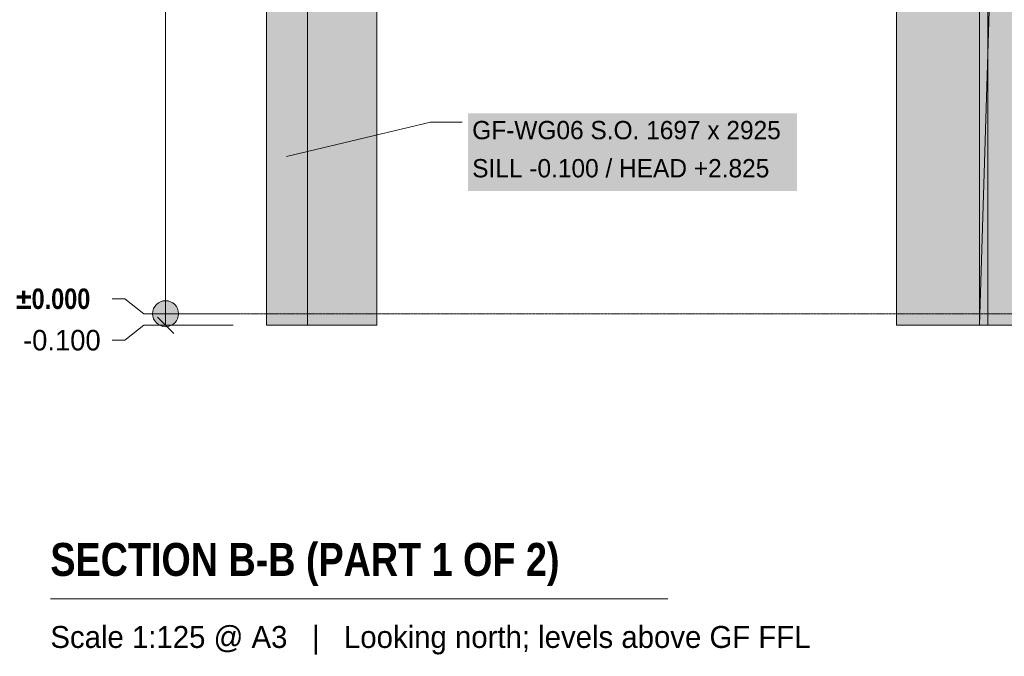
# Model space of a CAD drawing. Header units: millimetres. Extents: x -2200 to 20713, y -2973 to 10107.
# Tile 1 of 28: x -2176 to 6369, y -2973 to 2551. Entities that reach past the tile are written whole.
import ezdxf

# ---------------------------------------------------------------- set-up
doc = ezdxf.new("R2010")
doc.units = ezdxf.units.MM
doc.linetypes.add('DASHED', pattern=[1.524, 1.27, -0.254])
for name, color, linetype in [('FILL-INK', 7, 'Continuous'), ('FILL-WHITE', 7, 'Continuous'), ('LINE-CORE', 7, 'Continuous'), ('LINE-INK', 7, 'Continuous'), ('LINE-STEEL-DASH', 7, 'DASHED'), ('TEXT-INK', 7, 'Continuous'), ('TEXT-STEEL_GREY', 7, 'Continuous')]:
    doc.layers.add(name, color=color, linetype=linetype)
doc.styles.add('OpenSansCondensed-Bold', font='OpenSansCondensed-Bold.ttf')

msp = doc.modelspace()

# ---------------------------------------------------------------- hatches: boundary and pattern name
at = {"layer": 'FILL-INK', "true_color": 0x1a1a1f}
h = msp.add_hatch(color=250, dxfattribs=at)
h.dxf.hatch_style = 1
h.paths.add_polyline_path([(138.8, 1362.5), (297.9, 1449.5), (320.1, 1357.2)])
at = {"layer": 'FILL-WHITE', "true_color": 0xffffff}
h = msp.add_hatch(color=7, dxfattribs=at)
h.dxf.hatch_style = 1
h.paths.add_polyline_path([(-34.6, 3557.6), (321.3, 3557.6), (321.3, -100), (-34.6, -100)])
h = msp.add_hatch(color=7, dxfattribs=at)
h.dxf.hatch_style = 1
h.paths.add_polyline_path([(321.3, 3557.6), (321.3, 3351.3), (321, 3351.3), (67, 3351.3), (67, 3198.7), (321, 3198.7), (321.2, 3200.3), (321.3, 3200.3), (321.3, -100), (321, -100), (-34.6, -100), (-34.6, 3557.6)])
h = msp.add_hatch(color=7, dxfattribs=at)
h.dxf.hatch_style = 1
h.paths.add_polyline_path([(321, 3557.6), (321, 3351.3), (67, 3351.3), (67, 3198.7), (321, 3198.7), (321, -100), (-34.6, -100), (-34.6, 3557.6)])
h = msp.add_hatch(color=7, dxfattribs=at)
h.dxf.hatch_style = 1
h.paths.add_polyline_path([(6152.9, 3557.6), (6152.9, -100), (5433, -100), (5433, 2825.5), (922.5, 2825.5), (922.5, -100), (321.3, -100), (321.3, 3557.6)])
h = msp.add_hatch(color=7, dxfattribs=at)
h.dxf.hatch_style = 1
h.paths.add_polyline_path([(6152.9, 3351.3), (6152.9, 3557.6), (6508.5, 3557.6), (6508.5, 3558.1), (6508.5, 3557.6), (6508.5, 3557.6), (6508.5, 3198.8), (6508.5, 3198.7), (6508.5, -100), (6508.5, -100), (6152.9, -100), (6152.9, 3198.7), (6508.5, 3198.7), (6508.5, 3351.3)])
h = msp.add_hatch(color=7, dxfattribs=at)
h.dxf.hatch_style = 1
h.paths.add_polyline_path([(6508.8, 3557.6), (6508.8, -100), (6152.9, -100), (6152.9, 3557.6)])
h = msp.add_hatch(color=7, dxfattribs=at)
h.dxf.hatch_style = 1
h.paths.add_polyline_path([(6508.8, 3557.6), (6508.8, 3351.3), (6508.5, 3351.3), (6258.8, 3351.3), (6258.8, 3198.7), (6508.5, 3198.7), (6508.7, 3200.3), (6508.8, 3200.3), (6508.8, -100), (6508.5, -100), (6152.9, -100), (6152.9, 3557.6)])
h = msp.add_hatch(color=7, dxfattribs=at)
h.dxf.hatch_style = 1
h.paths.add_polyline_path([(6508.5, 3557.6), (6508.5, 3351.3), (6254.5, 3351.3), (6254.5, 3198.7), (6508.5, 3198.7), (6508.5, -100), (6152.9, -100), (6152.9, 3557.6)])
h = msp.add_hatch(color=7, dxfattribs=at)
h.dxf.hatch_style = 1
h.paths.add_polyline_path([(6508.5, 3557.6), (6508.5, 3351.3), (6254.5, 3351.3), (6254.5, 3198.7), (6508.5, 3198.7), (6508.5, -100), (6152.9, -100), (6152.9, 3557.6)])
h = msp.add_hatch(color=7, dxfattribs=at)
h.dxf.hatch_style = 1
h.paths.add_polyline_path([(6254.5, 3351.3), (6254.5, 3198.7), (6254.5, 3197.1), (6254.4, 3197.1), (6152.9, -100), (6152.9, 3557.6)])
h = msp.add_hatch(color=7, dxfattribs=at)
h.dxf.hatch_style = 1
h.paths.add_polyline_path([(6152.9, 3198.7), (6152.9, -100), (5433, -100), (5433, 2825.5), (922.5, 2825.5), (922.5, -100), (321.3, -100), (321.3, 3198.7)])
h = msp.add_hatch(color=7, dxfattribs=at)
h.dxf.hatch_style = 1
h.paths.add_polyline_path([(6254.5, 3198.7), (6508.5, 3198.7), (6508.5, -100), (6152.9, -100), (6254.5, 3198.7)])
h = msp.add_hatch(color=7, dxfattribs=at)
h.dxf.hatch_style = 1
h.paths.add_polyline_path([(6508.5, 3198.7), (6508.5, 3200), (6512.6, 3200), (6512.6, -100), (6226.9, -100), (6226.9, 3198.7)])
h = msp.add_hatch(color=7, dxfattribs=at)
h.dxf.hatch_style = 1
h.paths.add_polyline_path([(-34.6, 2825.5), (321, 2825.5), (321, -100), (-34.6, -100)])
h = msp.add_hatch(color=7, dxfattribs=at)
h.dxf.hatch_style = 1
h.paths.add_polyline_path([(6227, -100), (6227, 2675.5), (6512.8, 2675.5), (6512.8, -100)])
h = msp.add_hatch(color=7, dxfattribs=at)
h.dxf.hatch_style = 1
h.paths.add_polyline_path([(1713.8, 1063.5), (4570.7, 1063.5), (4570.7, 1737.5), (1713.8, 1737.5)])
h = msp.add_hatch(color=7, dxfattribs=at)
h.dxf.hatch_style = 1
h.paths.add_polyline_path([(-797.1, 0), (-800.9, 29.1), (-812.2, 56.3), (-830, 79.5), (-853.3, 97.4), (-880.5, 108.7), (-909.6, 112.5), (-938.7, 108.7), (-965.8, 97.4), (-989.1, 79.5), (-1007, 56.3), (-1018.3, 29.1), (-1022.1, 0), (-1018.3, -29.1), (-1007, -56.2), (-989.1, -79.5), (-965.8, -97.4), (-938.7, -108.7), (-909.6, -112.5), (-880.5, -108.7), (-853.3, -97.4), (-830, -79.5), (-812.2, -56.2), (-800.9, -29.1)])

# ---------------------------------------------------------------- linework, layer by layer
at = {"layer": 'LINE-CORE', "lineweight": 5}
for points in [[(-34.6, 3557.6), (321.3, 3557.6), (321.3, -100), (321.3, -100), (321.3, -100), (321.3, -100), (-34.6, -100), (-34.6, 3557.6)], [(321.3, 3557.6), (321.3, 3351.3), (321, 3351.3), (67, 3351.3), (67, 3198.7), (321, 3198.7), (321.2, 3200.3), (321.3, 3200.3), (321.3, -100), (321, -100), (-34.6, -100), (-34.6, 3557.6)], [(321, 3557.6), (321, 3351.3), (67, 3351.3), (67, 3198.7), (321, 3198.7), (321, -100), (-34.6, -100), (-34.6, 3557.6)], [(6152.9, 3557.6), (6152.9, -100), (5433, -100), (5433, 2825.5), (922.5, 2825.5), (922.5, -100), (321.3, -100), (321.3, 3557.6)], [(6152.9, 3351.3), (6152.9, 3351.3), (6152.9, 3557.6), (6508.5, 3557.6), (6508.5, 3558.1), (6508.5, 3557.6), (6508.5, 3557.6), (6508.5, 3198.8), (6508.5, 3198.7), (6508.5, -100), (6508.5, -100), (6508.5, -100), (6152.9, -100), (6152.9, 3198.7), (6508.5, 3198.7), (6508.5, 3351.3), (6152.9, 3351.3)], [(6508.8, 3557.6), (6508.8, -100), (6152.9, -100), (6152.9, 3557.6)], [(6508.8, 3557.6), (6508.8, 3351.3), (6508.5, 3351.3), (6258.8, 3351.3), (6258.8, 3198.7), (6508.5, 3198.7), (6508.7, 3200.3), (6508.8, 3200.3), (6508.8, -100), (6508.5, -100), (6152.9, -100), (6152.9, 3557.6)], [(6508.5, 3557.6), (6508.5, 3351.3), (6254.5, 3351.3), (6254.5, 3198.7), (6508.5, 3198.7), (6508.5, -100), (6152.9, -100), (6152.9, 3557.6)], [(6508.5, 3557.6), (6508.5, 3351.3), (6254.5, 3351.3), (6254.5, 3198.7), (6508.5, 3198.7), (6508.5, -100), (6152.9, -100), (6152.9, 3557.6)], [(6254.5, 3351.3), (6254.5, 3198.7), (6254.5, 3198.7), (6254.5, 3198.7), (6254.5, 3197.1), (6254.4, 3197.1), (6152.9, -100), (6152.9, 3557.6), (6152.9, 3557.6)], [(6152.9, 3198.7), (6152.9, -100), (5433, -100), (5433, 2825.5), (922.5, 2825.5), (922.5, -100), (321.3, -100), (321.3, 3198.7)], [(6254.5, 3198.7), (6508.5, 3198.7), (6508.5, -100), (6152.9, -100), (6254.5, 3198.7), (6254.5, 3198.7)], [(6508.5, 3198.7), (6508.5, 3200), (6512.6, 3200), (6512.6, -100), (6226.9, -100), (6226.9, 3198.7)], [(-34.6, 2825.5), (321, 2825.5), (321, -100), (-34.6, -100)], [(6227, -100), (6227, 2675.5), (6512.8, 2675.5), (6512.8, 2675.5), (6512.8, -100), (6227, -100)]]:
    msp.add_lwpolyline(points, close=True, dxfattribs=at)
at = {"layer": 'LINE-INK', "lineweight": 5}
for p, q in [((-909.6, -100), (-909.6, 6425)), ((138.8, 1362.5), (1388.8, 1662.5)), ((1388.8, 1662.5), (1663.8, 1662.5)), ((-1262.1, 129.7), (-1372.1, 129.7)), ((-1097.1, 0), (-1262.1, 129.7)), ((-322.1, 0), (-1097.1, 0)), ((-838.9, -170.7), (-980.3, -29.3)), ((-1097.1, -100), (-1262.1, -229.7)), ((-322.1, -100), (-1097.1, -100)), ((-1262.1, -229.7), (-1372.1, -229.7)), ((-1909.6, -2475), (3448.6, -2475))]:
    msp.add_line(p, q, dxfattribs=at)
msp.add_circle((-909.6, 0), 112.5, dxfattribs=at)
at = {"layer": 'LINE-STEEL-DASH', "lineweight": 5}
msp.add_line((-434.6, 0), (17165.5, 0), dxfattribs=at)

# ---------------------------------------------------------------- texts
at = {"layer": 'TEXT-INK'}
for s, height, p in [('GF-WG06 S.O. 1697 x 2925', 158.75, (1751.3, 1513.7)), ('SILL -0.100 / HEAD +2.825', 158.75, (1751.3, 1182.9)), ('-0.100', 177.8, (-2147.2, -318.6))]:
    msp.add_text(s, height=height, dxfattribs=at).set_placement(p)
at = {"layer": 'TEXT-INK', "style": 'OpenSansCondensed-Bold'}
for s, height, p in [('±0.000', 177.8, (-2209.2, 40.8)), ('SECTION B-B (PART 1 OF 2)', 285.75, (-1909.6, -2275))]:
    msp.add_text(s, height=height, dxfattribs=at).set_placement(p)
at = {"layer": 'TEXT-STEEL_GREY'}
msp.add_text('Scale 1:125 @ A3   |   Looking north; levels above GF FFL', height=190.5, dxfattribs=at).set_placement((-1909.6, -2900))

doc.saveas('drawing.dxf')
